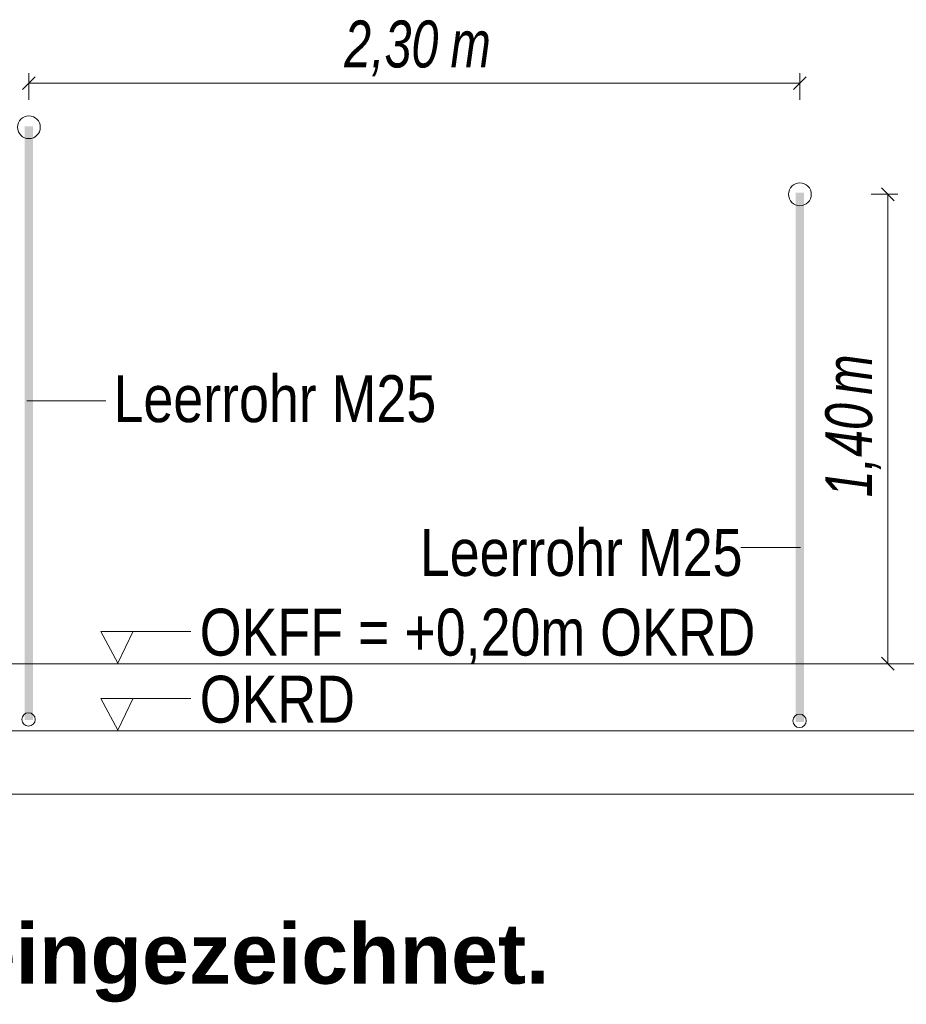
# Model space of a CAD drawing. Extents: x -620 to 300, y 62 to 1112.
# Tile 211 of 256: x 209 to 235, y 752 to 781. Entities that reach past the tile are written whole.
import ezdxf
from ezdxf.lldxf.tags import DXFTag

# ---------------------------------------------------------------- set-up
doc = ezdxf.new("R2010")
doc.units = 0
doc.layers.get('0').update_dxf_attribs({"lineweight": 13})
for name, color, linetype, lineweight, true_color in [('E_Aussparung Bemaßung-A06GA1MX8I', 5, 'Continuous', 9, 0x0000ff), ('E_Betonbaudose', 1, 'Continuous', 13, 0xff0000), ('E_Detail_Beschriftung', 7, 'Continuous', 13, 0x009900)]:
    doc.layers.add(name, color=color, linetype=linetype, lineweight=lineweight, true_color=true_color)
doc.layers.add('E_Detail_Linie_Text_Bem', color=7, linetype='Continuous', lineweight=13)
doc.styles.get("Standard").update_dxf_attribs({"font": 'ARIALN.TTF'})
tags = doc.linetypes.add('fein_strichliert-A06GA1N18I', pattern=[4, 1, -2, 1]).pattern_tags.tags
tags[8:9] = [DXFTag(74, 4), DXFTag(75, 0), DXFTag(340, '0'), DXFTag(46, 0.0), DXFTag(50, 0.0), DXFTag(44, 0.0), DXFTag(45, 0.0)]
tags[6:7] = [DXFTag(74, 4), DXFTag(75, 0), DXFTag(340, '0'), DXFTag(46, 0.0), DXFTag(50, 0.0), DXFTag(44, 0.0), DXFTag(45, 0.0)]
tags[4:5] = [DXFTag(74, 4), DXFTag(75, 0), DXFTag(340, '0'), DXFTag(46, 0.0), DXFTag(50, 0.0), DXFTag(44, 0.0), DXFTag(45, 0.0)]

# ---------------------------------------------------------------- blocks, each defined once
blk = doc.blocks.new('Referenz-A06GA1N28I')
at = {"layer": 'E_Aussparung Bemaßung-A06GA1MX8I', "linetype": 'Continuous', "ltscale": 0.13}
for p, q in [((209.45, 779.373), (209.068, 778.991)), ((209.259, 779.482), (209.259, 778.682)), ((232.45, 779.373), (232.068, 778.991)), ((232.259, 779.482), (232.259, 778.682)), ((209.259, 779.182), (232.259, 779.182)), ((235.182, 775.866), (234.382, 775.866)), ((235.073, 775.675), (234.691, 776.057)), ((234.882, 775.866), (234.882, 761.866)), ((235.073, 761.675), (234.691, 762.057)), ((235.182, 761.866), (234.382, 761.866))]:
    blk.add_line(p, q, dxfattribs=at)
at = {"layer": 'E_Betonbaudose', "linetype": 'Continuous', "ltscale": 0.13}
for centre, radius in [((209.259, 777.866), 0.34), ((232.259, 775.866), 0.34), ((209.249, 760.203), 0.2), ((232.249, 760.163), 0.2)]:
    blk.add_circle(centre, radius, dxfattribs=at)
at = {"layer": 'E_Detail_Linie_Text_Bem', "color": 0, "linetype": 'Continuous', "ltscale": 0.13}
for p, q in [((209.198, 769.706), (211.555, 769.706)), ((230.493, 765.329), (232.278, 765.329)), ((211.916, 761.882), (211.407, 762.832)), ((211.407, 762.832), (214.091, 762.832)), ((212.374, 762.836), (211.916, 761.882)), ((211.916, 759.882), (211.407, 760.832)), ((211.407, 760.832), (214.091, 760.832)), ((212.374, 760.836), (211.916, 759.882))]:
    blk.add_line(p, q, dxfattribs=at)
at = {"layer": 'E_Detail_Linie_Text_Bem', "linetype": 'Continuous', "ltscale": 0.13}
for p, q in [((196.814, 761.866), (238.899, 761.866)), ((196.814, 759.866), (240.165, 759.866))]:
    blk.add_line(p, q, dxfattribs=at)
at = {"layer": 'E_Detail_Linie_Text_Bem', "linetype": 'fein_strichliert-A06GA1N18I', "ltscale": 0.65}
blk.add_line((188.798, 757.977), (248.541, 757.977), dxfattribs=at)
at = {"layer": 'E_Detail_Linie_Text_Bem', "linetype": 'Continuous', "ltscale": 0.13}
for points in [[(209.384, 777.892), (209.384, 760.186), (209.134, 777.891), (209.134, 760.186)], [(232.384, 775.915), (232.384, 760.132), (232.134, 775.914), (232.134, 760.132)]]:
    blk.add_solid(points, dxfattribs=at)
at = {"layer": 'E_Aussparung Bemaßung-A06GA1MX8I', "linetype": 'Continuous', "ltscale": 0.13, "char_height": 1.4, "attachment_point": 1}
for s, insert in [('{\\W0.9;\\fArial Narrow|b0|i1;2,30 }', (218.665, 781.049)), ('{\\W0.9;\\fArial Narrow|b0|i1;m}', (221.836, 781.049))]:
    blk.add_mtext(s, dxfattribs=dict(at, insert=insert))
at = {"layer": 'E_Aussparung Bemaßung-A06GA1MX8I', "linetype": 'Continuous', "ltscale": 0.13, "char_height": 1.4, "attachment_point": 1, "rotation": 90}
for s, insert in [('{\\W0.9;\\fArial Narrow|b0|i1;m}', (233.015, 769.887)), ('{\\W0.9;\\fArial Narrow|b0|i1;1,40 }', (233.015, 766.83))]:
    blk.add_mtext(s, dxfattribs=dict(at, insert=insert))
at = {"layer": 'E_Detail_Beschriftung', "linetype": 'Continuous', "ltscale": 0.13, "char_height": 1.4, "attachment_point": 1}
for s, insert in [('{\\fArial Narrow;Leerrohr M25}', (211.784, 770.471)), ('{\\fArial Narrow;Leerrohr M25}', (220.921, 765.884)), ('{\\fArial Narrow;OKFF = +0,20m OKRD}', (214.354, 763.508)), ('{\\fArial Narrow;OKRD}', (214.354, 761.508))]:
    blk.add_mtext(s, dxfattribs=dict(at, insert=insert))
at = {"layer": 'E_Detail_Beschriftung', "color": 1, "linetype": 'Continuous', "lineweight": 35, "ltscale": 0.35, "true_color": 0xff0000, "insert": (207.464, 754.122), "char_height": 1.8, "attachment_point": 1}
blk.add_mtext('{\\fArial|b1|i0;eingezeichnet.}', dxfattribs=at)

msp = doc.modelspace()

# ---------------------------------------------------------------- block references
at = {"color": 8, "lineweight": 25, "ltscale": 0.25, "true_color": 0x808080}
msp.add_blockref('Referenz-A06GA1N28I', (0, 0), dxfattribs=at)

doc.saveas('drawing.dxf')
